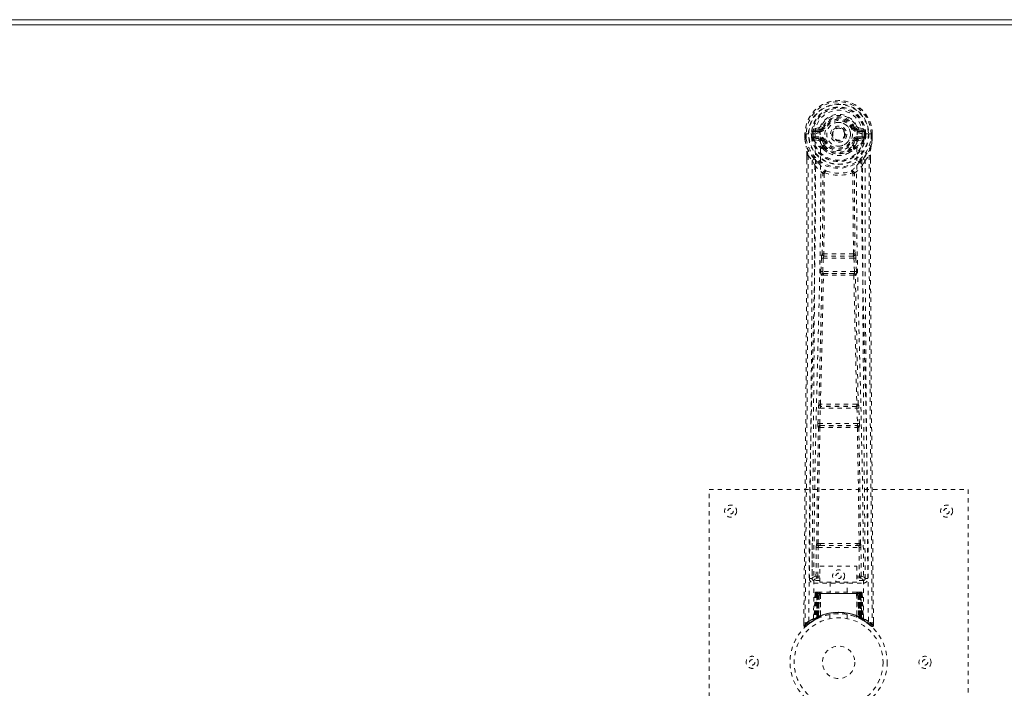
# Model space of a CAD drawing. Header units: inches. Extents: x 25.1 to 108.6, y 43.8 to 73.6.
# Tile 4 of 7: x 47.9 to 70.7, y 58.1 to 73.6. Entities that reach past the tile are written whole.
import ezdxf

# ---------------------------------------------------------------- set-up
doc = ezdxf.new("R2010")
doc.units = ezdxf.units.IN
doc.header["$MEASUREMENT"] = 0
doc.linetypes.add('SLD-Dashed', pattern=[0.075, 0.05, -0.025])
doc.linetypes.add('SLD-Solid', pattern=[0])

msp = doc.modelspace()

# ---------------------------------------------------------------- linework, layer by layer
at = {"color": 7, "linetype": 'SLD-Solid', "lineweight": 15}
for p, q in [((25.106, 73.561), (108.606, 73.561)), ((108.488, 73.443), (25.224, 73.443)), ((25.224, 73.443), (108.488, 73.443))]:
    msp.add_line(p, q, dxfattribs=at)
at = {"color": 7, "linetype": 'SLD-Dashed', "lineweight": 0}
for p, q in [((66.081, 70.918), (66.077, 70.917)), ((66.077, 70.917), (66.077, 70.8)), ((66.078, 70.918), (66.078, 70.8)), ((66.134, 70.917), (66.081, 70.918)), ((66.106, 70.916), (66.107, 70.801)), ((66.157, 70.917), (66.134, 70.917)), ((66.163, 70.917), (66.157, 70.917)), ((66.313, 70.917), (66.163, 70.917)), ((66.228, 70.844), (66.228, 70.916)), ((66.263, 70.916), (66.257, 70.916)), ((66.257, 70.916), (66.258, 70.845)), ((66.263, 70.838), (66.263, 70.916)), ((66.4, 71.061), (66.281, 71.037)), ((66.311, 71.001), (66.427, 71.022)), ((66.311, 71.001), (66.311, 70.971)), ((66.427, 71.001), (66.311, 71.001)), ((66.427, 70.971), (66.311, 70.971)), ((66.427, 71.022), (66.427, 71.001)), ((66.427, 70.971), (66.427, 71.001)), ((66.433, 71.088), (66.487, 71.065)), ((66.483, 71.057), (66.487, 71.065)), ((66.487, 71.065), (66.509, 71.056)), ((67.012, 70.919), (67.013, 70.91)), ((67.013, 70.91), (67.012, 70.895)), ((67.203, 71.056), (67.225, 71.065)), ((67.225, 71.065), (67.229, 71.057)), ((67.285, 71.022), (67.401, 71.001)), ((67.285, 71.022), (67.285, 71.001)), ((67.401, 71.001), (67.285, 71.001)), ((67.285, 70.971), (67.285, 71.001)), ((67.401, 70.971), (67.285, 70.971)), ((67.432, 71.037), (67.313, 71.061)), ((67.399, 70.917), (67.399, 70.917)), ((67.55, 70.917), (67.399, 70.917)), ((67.401, 70.971), (67.401, 71.001)), ((67.449, 70.838), (67.45, 70.916)), ((67.45, 70.916), (67.455, 70.916)), ((67.455, 70.845), (67.455, 70.916)), ((67.485, 70.916), (67.484, 70.844)), ((67.485, 70.916), (67.485, 70.916)), ((67.556, 70.917), (67.55, 70.917)), ((67.579, 70.917), (67.556, 70.917)), ((67.632, 70.918), (67.579, 70.917)), ((67.606, 70.801), (67.606, 70.916)), ((67.636, 70.917), (67.632, 70.918)), ((67.634, 70.8), (67.635, 70.918)), ((67.636, 70.917), (67.635, 70.8)), ((66.077, 70.8), (66.077, 70.796)), ((66.228, 70.844), (66.258, 70.845)), ((66.228, 70.844), (66.228, 70.844)), ((66.258, 70.845), (66.263, 70.826)), ((66.263, 70.826), (66.263, 70.838)), ((66.269, 70.801), (66.273, 70.797)), ((66.283, 70.786), (66.273, 70.797)), ((66.283, 70.786), (66.398, 70.765)), ((66.298, 70.849), (66.298, 70.819)), ((66.298, 70.849), (66.427, 70.849)), ((66.427, 70.794), (66.298, 70.819)), ((66.298, 70.819), (66.427, 70.819)), ((66.427, 70.849), (66.427, 70.819)), ((66.427, 70.794), (66.427, 70.819)), ((66.482, 70.753), (66.475, 70.765)), ((66.509, 70.765), (66.482, 70.753)), ((67.23, 70.753), (67.203, 70.765)), ((67.237, 70.765), (67.23, 70.753)), ((67.285, 70.849), (67.285, 70.819)), ((67.285, 70.849), (67.414, 70.849)), ((67.414, 70.819), (67.285, 70.794)), ((67.285, 70.794), (67.285, 70.819)), ((67.285, 70.819), (67.414, 70.819)), ((67.314, 70.765), (67.43, 70.786)), ((67.414, 70.819), (67.414, 70.849)), ((67.43, 70.786), (67.429, 70.786)), ((67.44, 70.797), (67.43, 70.786)), ((67.43, 70.786), (67.43, 70.786)), ((67.44, 70.797), (67.443, 70.801)), ((67.454, 70.845), (67.449, 70.826)), ((67.449, 70.826), (67.449, 70.838)), ((67.484, 70.844), (67.484, 70.844)), ((67.635, 70.796), (67.635, 70.8)), ((66.485, 70.605), (66.484, 70.627)), ((66.503, 70.559), (66.492, 70.577)), ((66.508, 70.632), (66.508, 70.61)), ((67.204, 70.61), (67.204, 70.632)), ((67.221, 70.577), (67.209, 70.559)), ((67.228, 70.605), (67.228, 70.627)), ((66.12, 70.418), (66.119, 70.316)), ((66.121, 70.417), (66.121, 70.316)), ((66.149, 70.417), (66.245, 70.302)), ((66.305, 70.189), (66.245, 70.302)), ((67.467, 70.302), (67.408, 70.189)), ((67.467, 70.302), (67.563, 70.417)), ((67.592, 70.329), (67.592, 70.417)), ((67.593, 70.418), (67.593, 70.329)), ((66.446, 67.737), (66.458, 68.045)), ((66.458, 68.045), (66.46, 68.079)), ((66.477, 68.136), (66.476, 68.135)), ((66.49, 67.735), (66.502, 68.044)), ((66.502, 68.044), (67.21, 68.044)), ((66.52, 68.089), (66.521, 68.089)), ((67.192, 68.089), (66.52, 68.089)), ((67.191, 68.089), (67.192, 68.089)), ((67.21, 68.044), (67.222, 67.735)), ((67.236, 68.135), (67.235, 68.136)), ((67.255, 68.045), (67.252, 68.079)), ((67.267, 67.737), (67.255, 68.045)), ((67.222, 67.735), (66.49, 67.735)), ((66.469, 67.643), (66.456, 67.647)), ((66.513, 67.686), (66.5, 67.69)), ((66.5, 67.69), (67.212, 67.69)), ((67.212, 67.69), (67.199, 67.686)), ((67.244, 67.643), (67.257, 67.647)), ((66.376, 64.214), (66.387, 64.567)), ((66.401, 64.657), (66.4, 64.657)), ((66.421, 64.213), (66.432, 64.566)), ((66.432, 64.566), (67.281, 64.566)), ((66.445, 64.611), (66.445, 64.611)), ((67.267, 64.611), (66.445, 64.611)), ((67.267, 64.611), (67.267, 64.611)), ((67.281, 64.566), (67.291, 64.213)), ((67.312, 64.657), (67.311, 64.657)), ((67.336, 64.214), (67.325, 64.567)), ((66.383, 64.124), (66.389, 64.122)), ((67.291, 64.213), (66.421, 64.213)), ((66.434, 64.165), (66.428, 64.168)), ((66.428, 64.168), (67.284, 64.168)), ((67.284, 64.168), (67.278, 64.165)), ((67.323, 64.122), (67.329, 64.124)), ((63.856, 62.686), (69.856, 62.686)), ((63.856, 54.686), (63.856, 62.686)), ((69.856, 62.686), (69.856, 54.686)), ((66.247, 61.443), (66.24, 60.629)), ((66.332, 60.683), (66.339, 61.343)), ((66.377, 60.683), (66.384, 61.343)), ((66.43, 61.434), (66.381, 61.433)), ((66.384, 61.343), (67.329, 61.343)), ((66.393, 61.387), (66.44, 61.387)), ((66.44, 61.387), (67.272, 61.387)), ((67.272, 61.387), (67.32, 61.387)), ((67.331, 61.433), (67.282, 61.434)), ((67.329, 61.343), (67.336, 60.683)), ((67.38, 60.683), (67.373, 61.343)), ((67.472, 60.629), (67.465, 61.443)), ((66.419, 60.91), (67.28, 60.91)), ((66.419, 60.544), (66.419, 60.91)), ((67.28, 60.91), (67.28, 60.544)), ((66.24, 60.63), (66.24, 60.628)), ((66.24, 60.628), (66.24, 60.619)), ((66.377, 60.638), (66.377, 60.683)), ((66.419, 60.683), (66.377, 60.683)), ((66.419, 60.638), (66.377, 60.638)), ((67.28, 60.683), (67.336, 60.683)), ((67.28, 60.638), (67.336, 60.638)), ((67.38, 60.683), (67.336, 60.683)), ((67.336, 60.638), (67.336, 60.683)), ((67.472, 60.628), (67.473, 60.63)), ((67.472, 60.619), (67.472, 60.628)), ((66.239, 60.626), (66.243, 60.609)), ((66.284, 60.581), (66.284, 60.52)), ((66.419, 60.581), (66.284, 60.581)), ((66.284, 60.52), (67.428, 60.52)), ((67.28, 60.544), (66.419, 60.544)), ((66.661, 60.544), (66.661, 60.311)), ((67.051, 60.311), (67.051, 60.544)), ((67.428, 60.581), (67.28, 60.581)), ((67.428, 60.52), (67.428, 60.581)), ((67.47, 60.609), (67.473, 60.626)), ((66.31, 60.282), (66.289, 59.677)), ((66.323, 60.282), (66.302, 59.685)), ((66.323, 60.282), (66.31, 60.282)), ((66.344, 60.286), (66.321, 59.692)), ((66.342, 60.282), (66.321, 59.695)), ((66.34, 60.311), (66.337, 60.311)), ((66.342, 60.311), (66.342, 60.311)), ((66.408, 60.282), (66.342, 60.282)), ((66.349, 60.282), (66.348, 59.725)), ((66.349, 60.311), (66.349, 60.309)), ((66.354, 60.311), (66.349, 60.311)), ((66.363, 60.311), (66.353, 60.311)), ((66.354, 60.282), (67.359, 60.282)), ((66.354, 59.728), (66.354, 60.282)), ((66.362, 59.732), (66.362, 60.282)), ((66.367, 60.311), (66.363, 60.311)), ((66.366, 60.282), (66.366, 59.734)), ((67.346, 60.282), (66.366, 60.282)), ((66.438, 60.311), (66.371, 60.311)), ((66.381, 60.282), (66.38, 59.74)), ((66.384, 60.282), (66.381, 60.282)), ((66.384, 60.282), (67.328, 60.282)), ((66.384, 59.742), (66.384, 60.282)), ((66.389, 59.731), (66.408, 60.282)), ((66.41, 60.282), (66.39, 59.731)), ((66.408, 60.282), (66.41, 60.282)), ((66.433, 59.759), (66.438, 60.284)), ((66.44, 60.282), (66.435, 59.761)), ((66.44, 60.282), (66.438, 60.284)), ((67.272, 60.311), (66.44, 60.311)), ((67.273, 60.282), (66.44, 60.282)), ((67.274, 60.284), (67.273, 60.282)), ((67.277, 59.761), (67.273, 60.282)), ((67.341, 60.311), (67.274, 60.311)), ((67.274, 60.284), (67.279, 59.759)), ((67.303, 60.282), (67.304, 60.282)), ((67.322, 59.731), (67.303, 60.282)), ((67.371, 60.282), (67.304, 60.282)), ((67.304, 60.282), (67.323, 59.731)), ((67.332, 60.282), (67.328, 60.282)), ((67.328, 60.282), (67.328, 59.742)), ((67.332, 59.74), (67.332, 60.282)), ((67.35, 60.311), (67.346, 60.311)), ((67.346, 59.734), (67.346, 60.282)), ((67.359, 60.311), (67.35, 60.311)), ((67.35, 60.282), (67.35, 59.732)), ((67.363, 60.311), (67.358, 60.311)), ((67.359, 60.282), (67.359, 59.728)), ((67.364, 59.725), (67.364, 60.282)), ((67.391, 59.692), (67.368, 60.286)), ((67.371, 60.311), (67.371, 60.311)), ((67.371, 60.282), (67.391, 59.695)), ((67.376, 60.311), (67.372, 60.311)), ((67.389, 60.282), (67.41, 59.685)), ((67.403, 60.282), (67.389, 60.282)), ((67.403, 60.282), (67.424, 59.677)), ((66.321, 59.695), (66.389, 59.731)), ((66.348, 59.725), (66.354, 59.728)), ((66.361, 59.699), (66.348, 59.725)), ((66.366, 59.702), (66.354, 59.728)), ((66.374, 59.706), (66.362, 59.732)), ((66.378, 59.708), (66.366, 59.734)), ((66.392, 59.714), (66.38, 59.74)), ((66.396, 59.716), (66.384, 59.742)), ((66.39, 59.731), (66.389, 59.731)), ((66.433, 59.759), (66.435, 59.761)), ((66.436, 59.733), (66.439, 59.734)), ((66.656, 59.794), (66.656, 59.697)), ((67.056, 59.697), (67.056, 59.794)), ((67.273, 59.734), (67.276, 59.733)), ((67.277, 59.761), (67.279, 59.759)), ((67.328, 59.742), (67.316, 59.716)), ((67.332, 59.74), (67.32, 59.714)), ((67.323, 59.731), (67.322, 59.731)), ((67.323, 59.731), (67.391, 59.695)), ((67.346, 59.734), (67.334, 59.708)), ((67.35, 59.732), (67.338, 59.706)), ((67.359, 59.728), (67.346, 59.702)), ((67.364, 59.725), (67.351, 59.699)), ((67.359, 59.728), (67.364, 59.725)), ((66.05, 59.63), (66.049, 59.545)), ((66.049, 59.545), (66.079, 59.544)), ((66.099, 59.522), (66.201, 59.603)), ((66.21, 59.61), (66.271, 59.647)), ((66.274, 59.652), (66.288, 59.66)), ((66.289, 59.677), (66.302, 59.685)), ((66.306, 59.67), (66.372, 59.705)), ((66.329, 59.702), (66.334, 59.7)), ((66.361, 59.699), (66.352, 59.695)), ((66.366, 59.702), (66.361, 59.699)), ((66.392, 59.714), (66.366, 59.702)), ((66.372, 59.705), (66.374, 59.705)), ((66.374, 59.706), (66.378, 59.708)), ((67.32, 59.714), (67.316, 59.716)), ((67.334, 59.708), (67.338, 59.706)), ((67.339, 59.705), (67.34, 59.705)), ((67.34, 59.705), (67.407, 59.67)), ((67.351, 59.699), (67.346, 59.702)), ((67.41, 59.685), (67.424, 59.677)), ((67.425, 59.66), (67.438, 59.652)), ((67.663, 59.545), (67.662, 59.629))]:
    msp.add_line(p, q, dxfattribs=at)
at = {"color": 7, "linetype": 'SLD-Dashed', "lineweight": 0, "flags": 128}
for points in [[(66.431, 70.947), (66.436, 71.025), (66.459, 71.1), (66.498, 71.17), (66.552, 71.231), (66.617, 71.281), (66.692, 71.317), (66.773, 71.339), (66.856, 71.347), (66.94, 71.339), (67.02, 71.317), (67.095, 71.281), (67.161, 71.231), (67.214, 71.17), (67.254, 71.1), (67.276, 71.025), (67.282, 70.947)], [(66.077, 70.917), (66.076, 70.917), (66.077, 70.917), (66.08, 70.917), (66.083, 70.917), (66.088, 70.917), (66.094, 70.917), (66.1, 70.916), (66.106, 70.916)], [(66.168, 59.638), (66.174, 61.229), (66.192, 62.818), (66.223, 64.405), (66.26, 65.987), (66.29, 67.227), (66.313, 68.463), (66.323, 69.693), (66.313, 70.917)], [(66.311, 70.971), (66.288, 70.976), (66.268, 70.989)], [(66.277, 59.694), (66.284, 61.28), (66.304, 62.865), (66.337, 64.447), (66.377, 66.026), (66.409, 67.263), (66.433, 68.497), (66.443, 69.725), (66.431, 70.947)], [(66.537, 71.044), (66.532, 71.046), (66.527, 71.049), (66.522, 71.051), (66.518, 71.052), (66.514, 71.054), (66.512, 71.055), (66.51, 71.056), (66.509, 71.056)], [(67.175, 71.044), (67.181, 71.046), (67.186, 71.049), (67.19, 71.051), (67.194, 71.052), (67.198, 71.054), (67.2, 71.055), (67.202, 71.056), (67.203, 71.056)], [(67.435, 59.694), (67.429, 61.28), (67.408, 62.865), (67.376, 64.447), (67.335, 66.026), (67.304, 67.263), (67.279, 68.497), (67.27, 69.725), (67.282, 70.947)], [(67.544, 59.638), (67.539, 61.229), (67.52, 62.818), (67.49, 64.405), (67.452, 65.987), (67.422, 67.227), (67.399, 68.463), (67.389, 69.693), (67.399, 70.917)], [(67.444, 70.989), (67.425, 70.976), (67.401, 70.971)], [(67.455, 70.916), (67.458, 70.916), (67.465, 70.916), (67.474, 70.916), (67.485, 70.916)], [(67.606, 70.916), (67.613, 70.916), (67.619, 70.917), (67.624, 70.917), (67.629, 70.917), (67.633, 70.917), (67.635, 70.917), (67.636, 70.917), (67.636, 70.917)], [(66.077, 70.796), (66.078, 70.796), (66.08, 70.797), (66.083, 70.797), (66.087, 70.798), (66.091, 70.798), (66.096, 70.799), (66.101, 70.8), (66.107, 70.801)], [(66.107, 70.801), (66.1, 70.801), (66.094, 70.801), (66.089, 70.801), (66.084, 70.801), (66.08, 70.8), (66.078, 70.8), (66.077, 70.8), (66.077, 70.8)], [(66.077, 70.8), (66.09, 70.705), (66.106, 70.63)], [(66.077, 70.796), (66.089, 70.708), (66.107, 70.619)], [(66.258, 70.845), (66.258, 70.845), (66.258, 70.845)], [(66.263, 70.838), (66.28, 70.846), (66.298, 70.849)], [(66.425, 70.742), (66.412, 70.76), (66.398, 70.765)], [(66.484, 70.627), (66.454, 70.678), (66.425, 70.742)], [(66.482, 70.753), (66.508, 70.693), (66.537, 70.645)], [(66.537, 70.776), (66.532, 70.774), (66.527, 70.772), (66.522, 70.77), (66.518, 70.768), (66.514, 70.767), (66.512, 70.766), (66.51, 70.765), (66.509, 70.765)], [(67.175, 70.776), (67.181, 70.774), (67.186, 70.772), (67.19, 70.77), (67.194, 70.768), (67.198, 70.767), (67.2, 70.766), (67.202, 70.765), (67.203, 70.765)], [(67.228, 70.627), (67.259, 70.678), (67.287, 70.742)], [(67.287, 70.742), (67.3, 70.76), (67.314, 70.765)], [(67.414, 70.849), (67.433, 70.846), (67.449, 70.838)], [(67.455, 70.845), (67.455, 70.845), (67.454, 70.845)], [(67.484, 70.844), (67.474, 70.844), (67.465, 70.845), (67.458, 70.845), (67.455, 70.845)], [(67.605, 70.619), (67.622, 70.698), (67.635, 70.796)], [(67.635, 70.8), (67.636, 70.8), (67.635, 70.8), (67.632, 70.8), (67.628, 70.801), (67.624, 70.801), (67.618, 70.801), (67.612, 70.801), (67.606, 70.801)], [(67.635, 70.796), (67.634, 70.796), (67.632, 70.797), (67.629, 70.797), (67.626, 70.798), (67.621, 70.798), (67.616, 70.799), (67.611, 70.8), (67.606, 70.801)], [(67.635, 70.8), (67.623, 70.705), (67.607, 70.63)], [(66.106, 70.63), (66.106, 70.625), (66.107, 70.619)], [(66.288, 70.341), (66.187, 70.465), (66.107, 70.619)], [(66.503, 70.559), (66.578, 70.5), (66.629, 70.474)], [(67.083, 70.474), (67.134, 70.5), (67.209, 70.559)], [(67.425, 70.341), (67.525, 70.465), (67.605, 70.619)], [(67.605, 70.619), (67.607, 70.625), (67.607, 70.63)], [(66.119, 70.316), (66.117, 67.7), (66.1, 64.984), (66.075, 62.262), (66.049, 59.545)], [(66.149, 70.417), (66.15, 69.603), (66.15, 68.754), (66.147, 67.87), (66.144, 67.068), (66.141, 66.551), (66.137, 66.009), (66.133, 65.442), (66.129, 64.879), (66.125, 64.391), (66.119, 63.744), (66.113, 63.056), (66.106, 62.327), (66.099, 61.65), (66.079, 59.544)], [(66.12, 70.418), (66.119, 70.418), (66.12, 70.418), (66.122, 70.417), (66.126, 70.417), (66.131, 70.417), (66.137, 70.417), (66.143, 70.417), (66.149, 70.417)], [(66.245, 70.302), (66.246, 69.561), (66.244, 68.789), (66.241, 67.986), (66.237, 67.22), (66.232, 66.445), (66.226, 65.669), (66.22, 64.913), (66.214, 64.188), (66.207, 63.512), (66.2, 62.755), (66.193, 62.046), (66.186, 61.349), (66.179, 60.626)], [(66.383, 70.253), (66.392, 70.244), (66.398, 70.238)], [(67.315, 70.238), (67.32, 70.244), (67.329, 70.253)], [(67.533, 60.626), (67.529, 61.002), (67.525, 61.431), (67.521, 61.901), (67.517, 62.326), (67.514, 62.548), (67.512, 62.771), (67.51, 62.993), (67.508, 63.246), (67.505, 63.501), (67.503, 63.748), (67.498, 64.252), (67.494, 64.72), (67.49, 65.152), (67.487, 65.575), (67.483, 66.065), (67.477, 66.905), (67.472, 67.754), (67.469, 68.631), (67.467, 69.485), (67.467, 70.302)], [(67.563, 70.417), (67.562, 69.679), (67.563, 68.898), (67.565, 68.075), (67.568, 67.21), (67.572, 66.413), (67.578, 65.583), (67.579, 65.393), (67.581, 65.2), (67.583, 65.006), (67.584, 64.873), (67.585, 64.743), (67.586, 64.608), (67.587, 64.467), (67.591, 64.013), (67.596, 63.508), (67.601, 62.953), (67.604, 62.602), (67.608, 62.23), (67.612, 61.827), (67.615, 61.451), (67.62, 60.96), (67.624, 60.525), (67.628, 60.143), (67.631, 59.817), (67.633, 59.545)], [(67.563, 70.417), (67.569, 70.417), (67.575, 70.417), (67.581, 70.417), (67.586, 70.417), (67.59, 70.417), (67.592, 70.418), (67.593, 70.418), (67.593, 70.418)], [(67.593, 70.329), (67.595, 67.701), (67.613, 64.982), (67.637, 62.264), (67.663, 59.545)], [(66.305, 70.189), (66.296, 67.002), (66.27, 63.814), (66.239, 60.626)], [(66.305, 70.189), (66.389, 70.091), (66.486, 70.005)], [(66.477, 68.136), (66.488, 69.068), (66.489, 69.996)], [(66.534, 70.014), (66.529, 70.023), (66.523, 70.03), (66.515, 70.033), (66.507, 70.033), (66.499, 70.03), (66.493, 70.024), (66.488, 70.015), (66.486, 70.005)], [(66.524, 70.003), (66.524, 69.073), (66.513, 68.141)], [(66.534, 70.014), (66.528, 70.01), (66.525, 70.007), (66.525, 70.005), (66.524, 70.003)], [(67.226, 70.005), (67.224, 70.015), (67.22, 70.024), (67.213, 70.03), (67.206, 70.033), (67.198, 70.033), (67.19, 70.03), (67.183, 70.023), (67.178, 70.014)], [(67.188, 70.003), (67.188, 70.005), (67.187, 70.007), (67.185, 70.01), (67.178, 70.014)], [(67.2, 68.141), (67.189, 69.073), (67.188, 70.003)], [(67.235, 68.136), (67.225, 69.068), (67.224, 69.996)], [(67.226, 70.005), (67.324, 70.091), (67.408, 70.189)], [(67.473, 60.626), (67.442, 63.814), (67.416, 67.002), (67.408, 70.189)], [(66.458, 68.045), (66.463, 68.045), (66.473, 68.045), (66.487, 68.044), (66.502, 68.044)], [(66.502, 68.044), (66.503, 68.052), (66.505, 68.061), (66.509, 68.075), (66.514, 68.085), (66.517, 68.087), (66.519, 68.088), (66.52, 68.089)], [(67.21, 68.044), (67.218, 68.044), (67.226, 68.044), (67.233, 68.045), (67.239, 68.045), (67.245, 68.045), (67.249, 68.045), (67.253, 68.045), (67.255, 68.045)], [(66.446, 67.737), (66.448, 67.737), (66.451, 67.736), (66.455, 67.736), (66.461, 67.736), (66.467, 67.736), (66.474, 67.735), (66.482, 67.735), (66.49, 67.735)], [(66.5, 67.69), (66.495, 67.694), (66.492, 67.704), (66.49, 67.718), (66.49, 67.726), (66.49, 67.735)], [(67.222, 67.735), (67.223, 67.726), (67.223, 67.718), (67.221, 67.704), (67.217, 67.694), (67.212, 67.69)], [(67.222, 67.735), (67.23, 67.735), (67.238, 67.735), (67.245, 67.736), (67.252, 67.736), (67.257, 67.736), (67.262, 67.736), (67.265, 67.737), (67.267, 67.737)], [(66.401, 64.657), (66.436, 66.152), (66.469, 67.643)], [(66.435, 64.66), (66.471, 66.156), (66.504, 67.647)], [(67.208, 67.647), (67.241, 66.156), (67.277, 64.66)], [(67.311, 64.657), (67.276, 66.152), (67.244, 67.643)], [(66.387, 64.567), (66.389, 64.6), (66.389, 64.602)], [(66.387, 64.567), (66.389, 64.567), (66.392, 64.567), (66.396, 64.567), (66.402, 64.567), (66.408, 64.566), (66.416, 64.566), (66.424, 64.566), (66.432, 64.566)], [(66.405, 64.637), (66.404, 64.64), (66.401, 64.657)], [(67.281, 64.566), (67.289, 64.566), (67.297, 64.566), (67.304, 64.566), (67.311, 64.567), (67.316, 64.567), (67.321, 64.567), (67.324, 64.567), (67.325, 64.567)], [(67.325, 64.567), (67.323, 64.6), (67.323, 64.602)], [(66.349, 61.432), (66.365, 62.778), (66.389, 64.122)], [(66.376, 64.214), (66.378, 64.214), (66.381, 64.214), (66.385, 64.214), (66.391, 64.214), (66.398, 64.214), (66.405, 64.213), (66.413, 64.213), (66.421, 64.213)], [(66.381, 61.433), (66.398, 62.779), (66.423, 64.124)], [(67.289, 64.124), (67.314, 62.779), (67.331, 61.433)], [(67.291, 64.213), (67.3, 64.213), (67.307, 64.213), (67.315, 64.214), (67.321, 64.214), (67.327, 64.214), (67.331, 64.214), (67.334, 64.214), (67.336, 64.214)], [(67.364, 61.432), (67.348, 62.778), (67.323, 64.122)], [(66.339, 61.343), (66.343, 61.343), (66.354, 61.343), (66.368, 61.343), (66.384, 61.343)], [(66.393, 61.387), (66.376, 61.391), (66.365, 61.398)], [(66.43, 61.434), (66.642, 61.434), (66.856, 61.434), (67.071, 61.434), (67.282, 61.434)], [(66.44, 61.387), (66.644, 61.387), (66.85, 61.387), (67.062, 61.387), (67.272, 61.387)], [(67.329, 61.343), (67.344, 61.343), (67.359, 61.343), (67.369, 61.343), (67.373, 61.343)], [(66.332, 60.683), (66.263, 60.655), (66.242, 60.629)], [(66.284, 60.581), (66.308, 60.609), (66.377, 60.638)], [(66.332, 60.683), (66.337, 60.683), (66.347, 60.683), (66.361, 60.683), (66.377, 60.683)], [(67.336, 60.638), (67.405, 60.609), (67.428, 60.581)], [(67.473, 60.626), (67.45, 60.655), (67.38, 60.683)], [(66.31, 60.282), (66.313, 60.282), (66.321, 60.282), (66.334, 60.282), (66.349, 60.282)], [(66.362, 60.282), (66.348, 60.282), (66.335, 60.282), (66.327, 60.282), (66.323, 60.282)], [(66.342, 60.282), (66.342, 60.282), (66.344, 60.282), (66.347, 60.282), (66.352, 60.282), (66.358, 60.282), (66.365, 60.282), (66.373, 60.282), (66.381, 60.282)], [(66.363, 60.31), (66.359, 60.31), (66.356, 60.311), (66.355, 60.311), (66.355, 60.311)], [(66.42, 60.301), (66.413, 60.292), (66.41, 60.282)], [(66.438, 60.284), (66.423, 60.298), (66.42, 60.301)], [(67.274, 60.284), (67.289, 60.298), (67.293, 60.301)], [(67.303, 60.282), (67.299, 60.292), (67.293, 60.301)], [(67.332, 60.282), (67.34, 60.282), (67.347, 60.282), (67.354, 60.282), (67.36, 60.282), (67.365, 60.282), (67.369, 60.282), (67.371, 60.282), (67.371, 60.282)], [(67.342, 60.311), (67.341, 60.311), (67.339, 60.311)], [(67.357, 60.311), (67.357, 60.311), (67.356, 60.311), (67.354, 60.31), (67.35, 60.31)], [(67.389, 60.282), (67.386, 60.282), (67.377, 60.282), (67.365, 60.282), (67.35, 60.282)], [(67.364, 60.282), (67.379, 60.282), (67.391, 60.282), (67.4, 60.282), (67.403, 60.282)], [(67.371, 60.282), (67.37, 60.289), (67.369, 60.291)], [(66.052, 59.545), (66.054, 59.537), (66.058, 59.53), (66.063, 59.523), (66.069, 59.518), (66.076, 59.515), (66.084, 59.515), (66.091, 59.517), (66.097, 59.521)], [(67.39, 59.679), (67.384, 59.683), (67.351, 59.699)], [(67.393, 59.688), (67.392, 59.694), (67.392, 59.696)], [(67.43, 59.659), (67.424, 59.67), (67.419, 59.684)], [(67.423, 59.671), (67.422, 59.677), (67.422, 59.678)], [(67.633, 59.544), (67.625, 59.536), (67.619, 59.529), (67.614, 59.524), (67.613, 59.522)], [(67.615, 59.525), (67.622, 59.521), (67.63, 59.518), (67.638, 59.518), (67.646, 59.519), (67.653, 59.523), (67.658, 59.528), (67.661, 59.535), (67.663, 59.542)], [(67.663, 59.545), (67.662, 59.545), (67.661, 59.545), (67.654, 59.544), (67.645, 59.545), (67.639, 59.545), (67.633, 59.544)]]:
    msp.add_lwpolyline(points, dxfattribs=at)
at = {"color": 7, "linetype": 'SLD-Dashed', "lineweight": 0}
for centre, radius in [((66.856, 70.91), 0.7), ((66.856, 70.91), 0.69), ((66.856, 70.91), 0.623), ((66.856, 70.91), 0.32), ((66.856, 70.91), 0.275), ((66.856, 70.91), 0.188), ((66.856, 70.91), 0.157), ((66.856, 70.91), 0.142), ((66.856, 70.91), 0.139), ((66.856, 70.91), 0.138), ((64.356, 62.186), 0.14), ((64.356, 62.186), 0.0625), ((69.356, 62.186), 0.14), ((69.356, 62.186), 0.0625), ((66.856, 60.686), 0.14), ((66.856, 60.686), 0.0625), ((66.856, 58.686), 1.125), ((66.856, 58.686), 1.03), ((66.856, 58.686), 0.375), ((64.856, 58.686), 0.14), ((68.856, 58.686), 0.141), ((64.856, 58.686), 0.0625), ((68.856, 58.686), 0.0625)]:
    msp.add_circle(centre, radius, dxfattribs=at)
for centre, radius, start, end in [((66.856, 70.91), 0.78, 0, 179.4852), ((66.856, 70.91), 0.78, 0.5288, 179.4712), ((66.856, 70.91), 0.75, 0.4562, 179.5438), ((66.856, 70.91), 0.629, 0.5444, 179.4556), ((66.856, 70.91), 0.599, 0.5443, 179.4557), ((66.856, 70.923), 0.543, 359.366, 180.634), ((66.856, 70.91), 0.459, 22.774, 157.226), ((66.856, 70.91), 0.4, 22.774, 157.226), ((66.856, 70.91), 0.376, 22.774, 157.226), ((66.856, 70.91), 0.346, 22.774, 157.226), ((66.856, 70.91), 0.275, 89.9999, 270.0001), ((66.856, 70.91), 0.275, 269.9999, 90.0001), ((66.251, 71.788), 0.872, 268.4822, 270.4289), ((66.856, 70.91), 0.593, 172.3909, 179.4476), ((66.472, 70.961), 0.206, 158.3441, 172.3383), ((66.31, 71.031), 0.0299, 167.8918, 271.952), ((66.429, 70.705), 0.242, 89.7354, 118.8255), ((66.428, 71.052), 0.0301, 162.3482, 268.5761), ((66.391, 71.106), 0.0455, 281.3488, 337.4753), ((66.421, 71.093), 0.0715, 274.7825, 329.7584), ((66.427, 71.09), 0.089, 270, 337.226), ((66.427, 71.09), 0.119, 270.0003, 337.2254), ((67.285, 71.09), 0.119, 202.7746, 269.9997), ((67.285, 71.09), 0.089, 202.774, 270), ((66.71, 72.369), 1.402, 291.5619, 293.9871), ((67.291, 71.093), 0.0714, 210.315, 265.2474), ((67.322, 71.106), 0.0455, 202.5287, 258.6473), ((67.281, 70.698), 0.249, 61.7056, 89.8623), ((67.284, 71.052), 0.0301, 271.4561, 17.619), ((67.402, 71.031), 0.0299, 268.0479, 12.1081), ((67.24, 70.961), 0.206, 7.6614, 21.6569), ((66.856, 70.91), 0.593, 0.5524, 7.6091), ((66.107, 70.801), 0.03, 180.2178, 185.2738), ((66.856, 70.91), 0.787, 188.3239, 351.6761), ((66.856, 70.91), 0.758, 188.3239, 351.6761), ((66.856, 70.91), 0.632, 186.0642, 353.9358), ((66.856, 70.91), 0.602, 186.2697, 353.7303), ((66.347, 70.833), 0.0843, 185.4026, 202.6197), ((66.297, 70.789), 0.0305, 89.0426, 156.169), ((66.724, 71.005), 0.497, 204.815, 243.6295), ((66.663, 71.006), 0.439, 210.0691, 246.0863), ((66.428, 70.765), 0.0299, 91.0443, 179.0073), ((66.456, 70.737), 0.031, 31.5909, 170.0532), ((66.427, 70.73), 0.119, 22.774, 90.0002), ((66.427, 70.73), 0.089, 22.774, 90), ((66.425, 70.738), 0.0567, 28.2291, 87.9791), ((66.856, 70.91), 0.376, 202.774, 337.226), ((66.856, 70.91), 0.346, 202.774, 337.226), ((66.856, 70.91), 0.156, 245.1542, 290.0596), ((67.285, 70.73), 0.119, 89.9998, 157.226), ((66.791, 70.906), 0.465, 325.837, 340.7954), ((67.285, 70.73), 0.089, 90, 157.226), ((66.993, 71.001), 0.491, 296.1271, 335.5129), ((67.049, 71.006), 0.44, 293.9344, 329.9021), ((67.256, 70.737), 0.031, 10.1665, 148.1959), ((67.287, 70.738), 0.0565, 91.9553, 151.5658), ((67.284, 70.765), 0.0299, 0.9961, 88.9524), ((67.415, 70.789), 0.0305, 23.831, 90.9575), ((67.335, 70.841), 0.115, 339.693, 352.2848), ((64.918, 70.446), 1.202, 358.6565, 8.8141), ((62.528, 69.777), 3.677, 10.0113, 13.2374), ((66.515, 70.624), 0.0305, 43.9327, 174.3703), ((66.506, 70.582), 0.0505, 88.2731, 115.7475), ((66.507, 70.559), 0.0506, 88.2465, 115.6853), ((66.529, 70.601), 0.0444, 175.0112, 212.6939), ((66.543, 70.554), 0.0404, 127.2276, 172.6897), ((66.536, 70.608), 0.0371, 89.2789, 139.8296), ((66.856, 70.922), 0.453, 219.7483, 320.2509), ((66.541, 70.611), 0.0326, 181.6472, 227.8243), ((66.856, 70.948), 0.494, 226.9722, 313.0278), ((66.856, 70.904), 0.411, 219.0114, 320.9886), ((66.856, 70.892), 0.476, 241.4723, 298.5268), ((67.198, 70.624), 0.0305, 5.6306, 136.0664), ((67.176, 70.608), 0.0371, 40.1678, 90.7259), ((67.171, 70.611), 0.0326, 312.1652, 358.3634), ((67.169, 70.554), 0.0404, 7.3025, 52.78), ((67.206, 70.582), 0.0504, 64.2123, 91.7628), ((67.206, 70.559), 0.0506, 64.3254, 91.7428), ((67.183, 70.601), 0.0444, 327.3964, 4.9975), ((71.184, 69.777), 3.677, 166.7624, 169.9887), ((68.794, 70.446), 1.202, 171.1868, 181.3427), ((66.708, 69.854), 0.643, 130.7392, 135.913), ((67.831, 71.916), 2.205, 225.5694, 228.9414), ((66.365, 70.187), 0.0608, 58.0309, 177.6183), ((67.124, 70.748), 0.887, 215.029, 230.8697), ((66.588, 70.748), 0.888, 309.131, 324.9704), ((67.347, 70.187), 0.0608, 2.3822, 121.971), ((65.881, 71.916), 2.205, 311.0589, 314.4305), ((67.005, 69.854), 0.643, 44.0872, 49.2611), ((66.547, 70.001), 0.0608, 73.4575, 176.3316), ((66.474, 69.997), 0.0143, 356.647, 32.4464), ((66.521, 69.924), 0.0794, 87.4889, 113.9488), ((66.611, 69.996), 0.0786, 126.2606, 166.6753), ((66.856, 70.924), 0.965, 250.5266, 289.4745), ((66.856, 70.851), 0.844, 249.7728, 290.2273), ((67.165, 70.001), 0.0608, 3.6684, 106.5425), ((67.102, 69.996), 0.0786, 13.3251, 53.739), ((67.192, 69.924), 0.0795, 66.0558, 92.5064), ((67.238, 69.997), 0.0143, 147.5561, 183.3523), ((66.553, 68.083), 0.0933, 145.8689, 182.4633), ((66.521, 68.134), 0.0451, 177.8571, 268.9577), ((66.507, 68.052), 0.0889, 86.1813, 109.6207), ((66.522, 68.134), 0.0451, 177.8506, 268.953), ((66.599, 68.128), 0.0873, 171.8097, 206.8096), ((66.856, 35.418), 32.724, 89.399, 90.6009), ((66.856, 34.708), 33.383, 89.4253, 90.5747), ((67.113, 68.128), 0.0873, 333.19, 8.191), ((67.19, 68.134), 0.0451, 271.0473, 2.1491), ((67.191, 68.134), 0.0451, 271.0423, 2.143), ((67.152, 68.046), 0.0588, 357.8377, 46.6323), ((67.206, 68.053), 0.088, 70.2468, 93.9512), ((67.159, 68.083), 0.0933, 357.5369, 34.1317), ((66.608, 67.71), 0.165, 170.5929, 202.3678), ((67.104, 67.71), 0.165, 337.6322, 9.4071), ((66.501, 67.645), 0.0451, 90.8634, 177.5125), ((66.514, 67.641), 0.0451, 90.8954, 177.3991), ((66.498, 67.556), 0.0919, 86.022, 108.546), ((66.565, 67.654), 0.0607, 148.3029, 186.2228), ((66.856, 104.666), 37.021, 269.4551, 270.5446), ((66.856, 100.565), 32.881, 269.4018, 270.5982), ((67.199, 67.641), 0.0451, 2.6012, 89.1043), ((67.147, 67.654), 0.0612, 353.9381, 31.5357), ((67.215, 67.556), 0.092, 71.4671, 93.9871), ((67.211, 67.645), 0.0451, 2.4875, 89.1366), ((66.507, 64.606), 0.118, 154.6439, 182.0165), ((66.445, 64.656), 0.0451, 178.3729, 269.368), ((66.427, 64.535), 0.125, 86.4443, 102.236), ((66.445, 64.654), 0.0433, 202.7763, 270.2206), ((66.494, 64.572), 0.0626, 141.544, 185.5179), ((66.504, 64.649), 0.0697, 170.9158, 213.065), ((66.856, 31.093), 33.569, 89.2813, 90.7188), ((66.856, 31.263), 33.35, 89.2944, 90.7056), ((67.208, 64.649), 0.0697, 326.9343, 9.085), ((67.266, 64.656), 0.0451, 270.6356, 1.6283), ((67.267, 64.656), 0.0451, 270.6321, 1.6272), ((67.218, 64.572), 0.0626, 354.4819, 38.4564), ((67.285, 64.537), 0.123, 77.6591, 93.6606), ((67.206, 64.606), 0.118, 357.9896, 25.3621), ((66.596, 64.187), 0.222, 172.8805, 196.3596), ((66.429, 64.123), 0.0451, 90.5571, 178.0583), ((66.434, 64.12), 0.0451, 90.5776, 178.03), ((66.415, 63.988), 0.136, 86.7383, 101.1127), ((66.479, 64.199), 0.0601, 166.9003, 211.4016), ((66.479, 64.132), 0.0567, 143.3825, 187.5216), ((66.856, 100.256), 36.134, 269.3135, 270.6865), ((66.856, 97.194), 33.032, 269.2676, 270.7324), ((67.278, 64.12), 0.0451, 1.9698, 89.4226), ((67.233, 64.132), 0.057, 352.611, 36.4846), ((67.233, 64.199), 0.0601, 328.5987, 13.0995), ((67.284, 64.123), 0.0451, 1.9417, 89.4429), ((67.297, 63.989), 0.136, 78.8638, 93.2826), ((67.116, 64.187), 0.222, 343.6407, 7.1193), ((66.628, 61.357), 0.289, 164.9811, 182.6476), ((66.387, 61.43), 0.0384, 177.0811, 235.3613), ((66.375, 61.175), 0.258, 88.4489, 95.7719), ((66.457, 61.427), 0.0757, 175.3502, 211.8367), ((66.461, 61.35), 0.0773, 151.6244, 185.4613), ((66.495, 61.423), 0.0652, 170.54, 213.551), ((67.218, 61.423), 0.0652, 326.4327, 9.4394), ((67.256, 61.427), 0.075, 328.0055, 4.8076), ((67.318, 61.432), 0.0456, 271.9238, 359.002), ((67.252, 61.35), 0.0773, 354.5338, 28.3858), ((67.338, 61.175), 0.258, 84.2216, 91.5578), ((67.084, 61.357), 0.289, 357.3517, 15.023), ((66.377, 60.683), 0.0451, 179.6178, 269.5738), ((67.335, 60.683), 0.0451, 270.4267, 0.3572), ((66.221, 63.491), 2.865, 269.1596, 270.3596), ((66.284, 60.625), 0.105, 179.3643, 270.0828), ((66.284, 60.625), 0.045, 202.0113, 269.9786), ((67.428, 60.625), 0.105, 269.9142, 0.6387), ((67.428, 60.625), 0.045, 270.0212, 337.9889), ((67.491, 63.496), 2.87, 269.642, 270.8399), ((66.34, 60.281), 0.03, 90.0048, 178.0053), ((66.341, 60.281), 0.0305, 110.7134, 177.6437), ((66.353, 60.281), 0.03, 113.5014, 178.0175), ((66.354, 60.28), 0.0315, 89.3094, 122.3694), ((66.376, 60.276), 0.0353, 81.8103, 170.6797), ((66.371, 60.281), 0.03, 90.0628, 178.0687), ((66.371, 60.427), 0.119, 255.9042, 259.5589), ((66.763, 60.289), 0.409, 176.9332, 180.9905), ((67.214, 60.286), 0.852, 178.4205, 180.2205), ((66.79, 60.289), 0.424, 177.0424, 180.9589), ((66.823, 60.289), 0.443, 177.1659, 180.9154), ((66.828, 60.289), 0.444, 177.1748, 180.9156), ((66.438, 60.281), 0.0299, 90.1874, 178.2041), ((66.441, 60.285), 0.0266, 90.7981, 141.4509), ((67.272, 60.285), 0.0265, 38.3664, 89.3841), ((67.274, 60.281), 0.0299, 1.7985, 89.8128), ((66.886, 60.289), 0.442, 359.0842, 2.8347), ((66.889, 60.289), 0.443, 359.0849, 2.8334), ((67.341, 60.281), 0.03, 1.9312, 89.9372), ((66.924, 60.289), 0.423, 359.0413, 2.9681), ((66.928, 60.289), 0.423, 359.0416, 2.9683), ((66.948, 60.289), 0.41, 359.0097, 3.0531), ((67.359, 60.28), 0.0315, 57.9476, 90.6845), ((67.343, 60.422), 0.114, 280.0857, 283.9897), ((66.539, 60.286), 0.824, 359.7718, 1.6326), ((67.359, 60.281), 0.03, 1.9822, 66.5626), ((67.373, 60.281), 0.03, 1.9946, 89.9953), ((67.371, 60.281), 0.0305, 2.3639, 69.3707), ((66.856, 58.686), 1.158, 47.8714, 132.1369), ((66.856, 58.654), 1.19, 60.88, 119.12), ((66.848, 59.05), 0.84, 126.4813, 131.734), ((66.856, 58.686), 1.128, 60.4733, 119.5267), ((66.83, 59.076), 0.806, 125.5296, 130.9252), ((66.84, 59.069), 0.813, 124.3858, 129.6315), ((66.856, 58.687), 1.155, 64.2141, 115.7859), ((66.856, 58.687), 1.155, 64.9105, 115.0895), ((66.359, 59.731), 0.0297, 295.5276, 358.5238), ((66.361, 59.732), 0.0297, 295.4494, 358.5228), ((66.747, 58.921), 0.869, 113.5578, 115.483), ((66.856, 58.687), 1.155, 65.8865, 114.1135), ((66.813, 59.133), 0.733, 121.2388, 125.2439), ((66.407, 59.743), 0.031, 340.2212, 31.69), ((66.856, 58.723), 1.12, 67.9256, 112.0744), ((66.406, 59.743), 0.0345, 344.8367, 31.042), ((67.307, 59.743), 0.0345, 148.9579, 195.1627), ((67.305, 59.743), 0.0311, 148.3259, 199.6425), ((66.899, 59.133), 0.732, 54.7553, 58.7679), ((67.352, 59.732), 0.0297, 181.4775, 244.5505), ((67.353, 59.731), 0.0297, 181.48, 244.473), ((66.872, 59.068), 0.814, 50.3724, 55.6104), ((66.88, 59.074), 0.808, 49.0846, 54.4606), ((66.866, 59.052), 0.837, 48.2592, 53.5255), ((66.854, 58.647), 1.206, 124.6779, 131.8743), ((66.079, 59.544), 0.03, 179.4692, 312.1525), ((66.135, 59.575), 0.0637, 208.6013, 235.8043), ((66.852, 58.692), 1.12, 124.6372, 132.1026), ((66.841, 58.452), 1.364, 114.4493, 119.5849), ((66.198, 59.639), 0.03, 180.2581, 304.0786), ((66.856, 58.686), 1.128, 119.5268, 124.6574), ((66.259, 59.678), 0.03, 301.0781, 358.0158), ((66.318, 59.707), 0.0429, 197.0147, 245.8222), ((66.272, 59.686), 0.0299, 300.302, 358.0943), ((66.712, 58.935), 0.84, 118.7963, 120.3461), ((66.305, 59.827), 0.137, 269.4083, 293.514), ((66.291, 59.696), 0.0299, 299.251, 358.1965), ((66.337, 59.808), 0.109, 271.246, 300.4821), ((66.857, 58.687), 1.127, 60.7796, 65.7104), ((66.846, 58.664), 1.154, 59.9245, 63.9569), ((66.938, 58.829), 0.963, 59.6254, 62.5181), ((67.421, 59.696), 0.0299, 181.8034, 240.749), ((67.421, 59.696), 0.03, 196.8697, 241.2453), ((67.44, 59.686), 0.0299, 181.9054, 239.6981), ((67.394, 59.707), 0.0429, 294.1697, 342.9912), ((66.856, 58.686), 1.128, 55.3426, 60.4733), ((67.473, 59.713), 0.0707, 211.457, 238.8941), ((66.861, 58.695), 1.118, 58.9233, 59.8106), ((67.454, 59.678), 0.03, 181.9842, 238.922), ((66.87, 58.451), 1.365, 60.4176, 65.5481), ((67.514, 59.639), 0.03, 235.9273, 359.736), ((66.861, 58.692), 1.12, 47.8961, 55.3622), ((66.862, 58.652), 1.2, 48.104, 55.337), ((67.633, 59.544), 0.03, 227.8474, 0.5309)]:
    msp.add_arc(centre, radius, start, end, dxfattribs=at)

doc.saveas('drawing.dxf')
